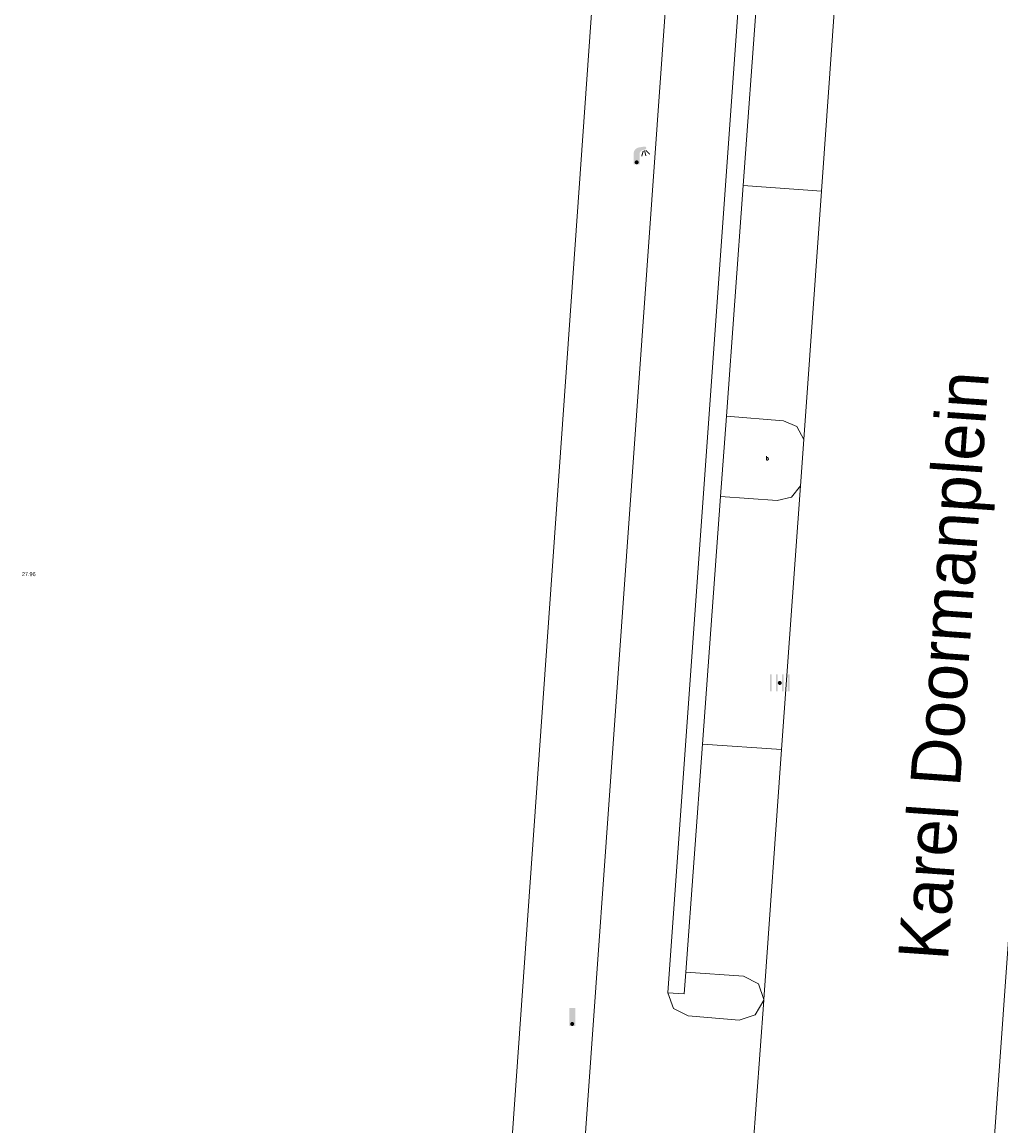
# Model space of a CAD drawing. Header units: metres. Extents: x 197457 to 198138, y 353986 to 354984.
# Tile 114 of 217: x 198001 to 198026, y 354262 to 354290. Entities that reach past the tile are written whole.
import ezdxf
from ezdxf.enums import TextEntityAlignment as Align

# ---------------------------------------------------------------- set-up
doc = ezdxf.new("R2010")
doc.units = ezdxf.units.M
doc.header["$MEASUREMENT"] = 0
for name, color, linetype, lineweight in [('grens individueel parkeervak', 7, 'Continuous', 0), ('Hoogtepunt', 7, 'Continuous', 0), ('kant verharding', 7, 'Continuous', 0), ('openbare ruimte label tekst', 7, 'Continuous', 0), ('weginrichtingselement', 7, 'Continuous', 0)]:
    doc.layers.add(name, color=color, linetype=linetype, lineweight=lineweight)
for name, color, linetype, lineweight, true_color in [('kolk', 7, 'Continuous', 0, 0x104b6e), ('lichtmast', 7, 'Continuous', 0, 0x104b6e), ('verkeersbordpaal', 7, 'Continuous', 0, 0x104b6e)]:
    doc.layers.add(name, color=color, linetype=linetype, lineweight=lineweight, true_color=true_color)
doc.styles.add('Style-STANDARD', font='STANDARD.shx')
doc.styles.add('Style-WORKING', font='WORKING.shx')

# ---------------------------------------------------------------- blocks, each defined once
blk = doc.blocks.new('lichtmast')
at = {"layer": 'lichtmast', "linetype": 'Continuous', "lineweight": 0, "true_color": 0xbd2877}
for points in [[(0.15, 0.419, -0.344151), (0.301, 0.613), (0.428, 0.645, 0.960861), (0.398, 0.791), (0.101, 0.742, 0.366629), (-0.15, 0.446), (-0.15, -0.1), (0, -0.1, -0.414214), (-0.1, 0, -1), (0.1, 0, -0.414214), (0, -0.1), (0.15, -0.1)], [(0.351, 0.55, 1), (0.303, 0.564), (0.234, 0.323, 1), (0.283, 0.31)], [(0.424, 0.581, 1), (0.376, 0.569), (0.436, 0.326, 1), (0.485, 0.339)], [(0.489, 0.61, 1), (0.453, 0.575), (0.626, 0.396, 1), (0.662, 0.43)]]:
    blk.add_hatch(color=232, dxfattribs=at).paths.add_polyline_path(points)
at = {"layer": 'lichtmast', "linetype": 'Continuous', "lineweight": 0, "true_color": 0x681648}
blk.add_hatch(color=219, dxfattribs=at).paths.add_polyline_path([(-0.1, 0, 1), (0.1, 0, 1)])
blk = doc.blocks.new('kolk')
at = {"layer": 'kolk', "linetype": 'Continuous', "lineweight": 0, "true_color": 0xbd2877}
for points in [[(-0.489, -0.425), (-0.489, 0), (-0.489, 0.425), (-0.404, 0.425), (-0.404, 0), (-0.404, -0.425)], [(-0.191, -0.425), (-0.191, 0), (-0.191, 0.425), (-0.106, 0.425), (-0.106, 0), (-0.106, -0.425)], [(0.106, -0.425), (0.106, 0), (0.106, 0.425), (0.191, 0.425), (0.191, 0), (0.191, -0.425)], [(0.404, -0.425), (0.404, 0), (0.404, 0.425), (0.489, 0.425), (0.489, 0), (0.489, -0.425)]]:
    blk.add_hatch(color=232, dxfattribs=at).paths.add_polyline_path(points)
at = {"layer": 'kolk', "linetype": 'Continuous', "lineweight": 0, "true_color": 0x681648}
blk.add_hatch(color=219, dxfattribs=at).paths.add_polyline_path([(0.1, 0, 1), (-0.1, 0, 1)])
blk = doc.blocks.new('paal')
at = {"layer": 'verkeersbordpaal', "linetype": 'Continuous', "lineweight": 0, "true_color": 0xbd2877}
blk.add_hatch(color=232, dxfattribs=at).paths.add_polyline_path([(0.15, 0.8), (-0.15, 0.8), (-0.15, -0.1), (0, -0.1, -0.414214), (-0.1, 0, -1), (0.1, 0, -0.414214), (0, -0.1), (0.15, -0.1)])
at = {"layer": 'verkeersbordpaal', "linetype": 'Continuous', "lineweight": 0, "true_color": 0x681648}
blk.add_hatch(color=219, dxfattribs=at).paths.add_polyline_path([(-0.1, 0, 1), (0.1, 0, 1)])

msp = doc.modelspace()

# ---------------------------------------------------------------- linework, layer by layer
at = {"layer": 'grens individueel parkeervak', "linetype": 'Continuous', "lineweight": 0}
for p, q in [((198021.656, 354292.521), (198021.184, 354285.913)), ((198019.672, 354292.244), (198019.223, 354286.054)), ((198019.223, 354286.054), (198018.803, 354280.273)), ((198019.223, 354286.054), (198021.184, 354285.913)), ((198021.184, 354285.913), (198020.74, 354279.693)), ((198020.657, 354278.527), (198020.185, 354271.924)), ((198018.655, 354278.259), (198018.203, 354272.053)), ((198018.203, 354272.053), (198017.786, 354266.345)), ((198018.203, 354272.053), (198020.185, 354271.924)), ((198020.185, 354271.924), (198019.737, 354265.657))]:
    msp.add_line(p, q, dxfattribs=at)
at = {"layer": 'grens individueel parkeervak', "linetype": 'Continuous', "lineweight": 0, "flags": 128}
for points in [[(198018.803, 354280.273), (198020.233, 354280.16), (198020.566, 354280.013), (198020.74, 354279.693)], [(198018.655, 354278.259), (198020.079, 354278.164), (198020.431, 354278.245), (198020.657, 354278.527)], [(198017.786, 354266.345), (198019.233, 354266.246), (198019.606, 354266.055), (198019.737, 354265.657)]]:
    msp.add_lwpolyline(points, dxfattribs=at)
at = {"layer": 'kant verharding', "linetype": 'Continuous', "lineweight": 0}
for p, q in [((198018.803, 354280.273), (198018.655, 354278.259)), ((198020.74, 354279.693), (198020.657, 354278.527)), ((198026.232, 354272.198), (198024.905, 354253.544)), ((198019.737, 354265.64), (198019.447, 354261.587)), ((198019.737, 354265.657), (198019.737, 354265.64))]:
    msp.add_line(p, q, dxfattribs=at)
at = {"layer": 'kant verharding', "linetype": 'Continuous', "lineweight": 0, "flags": 128}
for points in [[(198017.331, 354265.823), (198020.027, 354303.489), (198020.222, 354307.06), (198020.388, 354310.638), (198020.446, 354312.253)], [(198006.831, 354132.558), (198007.845, 354157.098), (198008.003, 354160.116), (198018.21, 354303.675), (198018.581, 354310.655)], [(198016.757, 354310.763), (198016.389, 354303.826), (198016.017, 354298.781), (198012.59, 354250.253)], [(198017.786, 354266.345), (198017.744, 354265.803), (198017.331, 354265.823)], [(198019.737, 354265.64), (198019.525, 354265.271), (198019.119, 354265.144), (198017.846, 354265.247), (198017.476, 354265.434), (198017.331, 354265.823)]]:
    msp.add_lwpolyline(points, dxfattribs=at)

# ---------------------------------------------------------------- block references
at = {"layer": 'kolk', "linetype": 'Continuous', "lineweight": 0, "xscale": 0.5, "yscale": 0.5}
msp.add_blockref('kolk', (198020.14, 354273.59), dxfattribs=at)
at = {"layer": 'lichtmast', "linetype": 'Continuous', "lineweight": 0, "xscale": 0.5, "yscale": 0.5}
msp.add_blockref('lichtmast', (198016.553, 354286.635), dxfattribs=at)
at = {"layer": 'verkeersbordpaal', "linetype": 'Continuous', "lineweight": 0, "xscale": 0.5, "yscale": 0.5}
msp.add_blockref('paal', (198014.938, 354265.046), dxfattribs=at)

# ---------------------------------------------------------------- texts
at = {"layer": 'Hoogtepunt', "linetype": 'Continuous', "lineweight": 0, "style": 'Style-WORKING'}
msp.add_text('27.96', height=0.1, dxfattribs=at).set_placement((198001.144, 354276.266))
msp.add_text('27.96', height=0.1, dxfattribs=at).set_placement((198001.144, 354276.266))
at = {"layer": 'openbare ruimte label tekst', "linetype": 'Continuous', "lineweight": 0, "style": 'Style-WORKING'}
msp.add_text('Karel Doormanplein', height=1.25, rotation=86, dxfattribs=at).set_placement((198024.244, 354274.027), align=Align.MIDDLE_CENTER)
at = {"layer": 'weginrichtingselement', "style": 'Style-STANDARD'}
msp.add_text('b', height=0.1, rotation=359.6691, dxfattribs=at).set_placement((198019.794, 354279.171))

doc.saveas('drawing.dxf')
